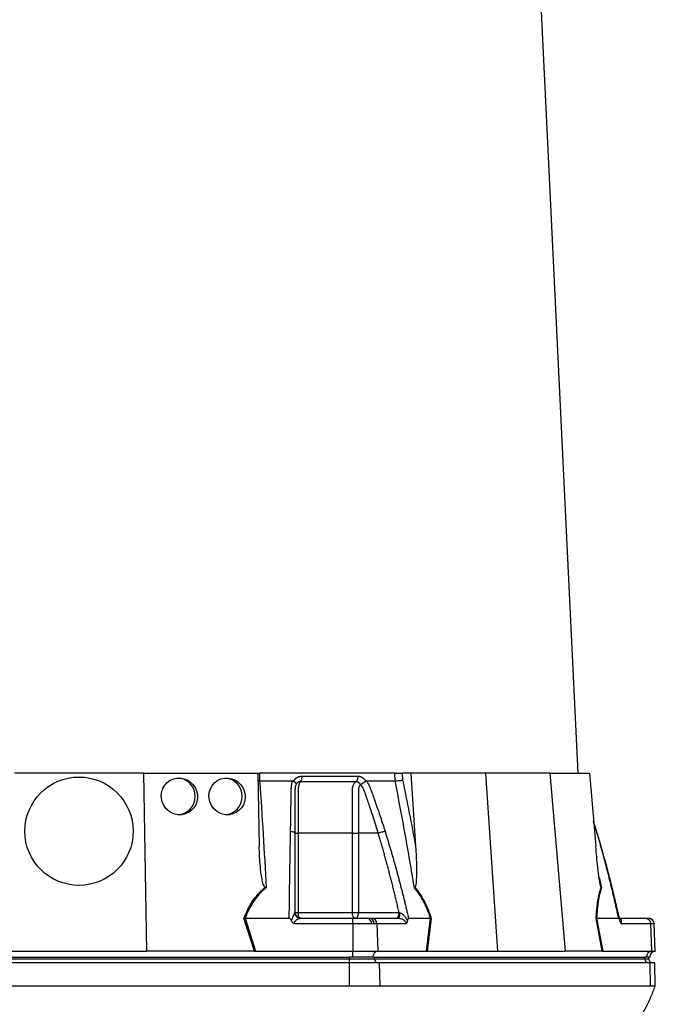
# Model space of a CAD drawing. Header units: millimetres. Extents: x 2154 to 3654, y 1062 to 4821.
# Tile 10 of 13: x 2842 to 3499, y 1924 to 2941. Entities that reach past the tile are written whole.
import ezdxf

# ---------------------------------------------------------------- set-up
doc = ezdxf.new("R2010")
doc.units = ezdxf.units.MM
doc.header["$LTSCALE"] = 2

msp = doc.modelspace()

# ---------------------------------------------------------------- linework, layer by layer
at = {"color": 7, "linetype": 'Continuous', "lineweight": 25}
for p, q in [((3419.6, 2163), (3349.1, 3629.7)), ((2970.3, 2163), (2836.9, 2163)), ((2970.3, 2163), (2973.5, 1979)), ((2970.3, 2163), (3088.5, 2163)), ((3088.5, 2163), (3089.8, 2087.4)), ((3088.8, 2163), (3090.2, 2163)), ((3090.2, 2163), (3090.3, 2155)), ((3230.1, 2163), (3090.2, 2163)), ((3230.3, 2155), (3230.1, 2163)), ((3237.7, 2163), (3237.9, 2155.9)), ((3246.4, 2163), (3237.7, 2163)), ((3246.4, 2163), (3251.5, 2087.4)), ((3323.6, 2163), (3246.4, 2163)), ((3323.6, 2163), (3336, 1979)), ((3390.3, 2163), (3323.6, 2163)), ((3390.3, 2163), (3405.9, 1979)), ((3390.3, 2163), (3431.3, 2163)), ((3431.3, 2163), (3437.7, 2087.4)), ((3090.3, 2155), (3088.6, 2155.1)), ((3125.3, 2154.7), (3125.5, 2155)), ((3199.7, 2155), (3199.8, 2154.7)), ((3438.8, 2102.7), (3435.5, 2113)), ((3130.1, 2101), (3130.1, 2019)), ((3186.1, 2019), (3186.1, 2101)), ((3212.8, 2101), (3192.4, 2101)), ((3192.4, 2101), (3192.4, 2019)), ((3126.8, 2019), (3130.1, 2019)), ((3130.1, 2019), (3186.1, 2019)), ((3186.1, 2019), (3192.4, 2019)), ((3192.4, 2019), (3234.4, 2019)), ((3084.8, 1979), (3074.1, 2013)), ((3075.2, 2013), (3120.8, 2013)), ((3075.2, 2013), (3085.9, 1979)), ((3186.5, 2007.2), (3126.4, 2007.2)), ((3132.7, 2013), (3186.5, 2013)), ((3186.5, 2013), (3201.9, 2013)), ((3205.9, 2007.2), (3186.5, 2007.2)), ((3186.5, 2007.2), (3186.5, 1979)), ((3201.9, 2013), (3203.9, 2013)), ((3203.9, 2013), (3206.3, 2013)), ((3208.5, 2007.2), (3205.9, 2007.2)), ((3206.3, 2013), (3233.2, 2013)), ((3211.5, 2007.2), (3208.5, 2007.2)), ((3211.5, 2007.2), (3212.3, 1979)), ((3241.5, 2007.2), (3211.5, 2007.2)), ((3244.2, 2013), (3266.9, 2013)), ((3262.6, 1979), (3267, 2013)), ((3267.6, 2013), (3263.3, 1979)), ((3444.4, 1979), (3438, 2013)), ((3438.5, 2013), (3444.9, 1979)), ((3438.6, 2013), (3461.3, 2013)), ((3462.2, 2013), (3489.2, 2013)), ((3494.4, 2007.2), (3464.3, 2007.2)), ((3489.2, 2013), (3492.2, 2013)), ((3494.4, 2007.2), (3495.2, 1979)), ((3499.2, 1979), (3498.2, 2007.2)), ((2833.7, 1979), (2973.5, 1979)), ((3084.1, 1979), (2973.5, 1979)), ((3085.9, 1979), (3186.5, 1979)), ((3186.5, 1973), (3186.5, 1979)), ((3186.5, 1979), (3212.3, 1979)), ((3212.3, 1979), (3262.6, 1979)), ((3263.7, 1979), (3336, 1979)), ((3336, 1979), (3405.9, 1979)), ((3444.2, 1979), (3405.9, 1979)), ((3444.9, 1979), (3495.2, 1979)), ((3495.2, 1979), (3499.2, 1979)), ((2624.2, 1973), (3183.1, 1973)), ((2624.2, 1971), (3183.1, 1971)), ((3183.1, 1967), (2624.2, 1967)), ((3186.5, 1973), (3183.1, 1973)), ((3183.1, 1971), (3183.1, 1973)), ((3183.1, 1971), (3209, 1971)), ((3183.1, 1967), (3183.1, 1971)), ((3183.1, 1943), (3183.1, 1967)), ((3214.3, 1967), (3183.1, 1967)), ((3207.3, 1973), (3186.5, 1973)), ((3209, 1973), (3207.3, 1973)), ((3209, 1971), (3209, 1973)), ((3209, 1973), (3488.5, 1973)), ((3209, 1971), (3488.5, 1971)), ((3214.7, 1943), (3214.3, 1967)), ((3493.8, 1967), (3214.3, 1967)), ((3490.2, 1973), (3488.5, 1973)), ((3488.5, 1971), (3488.5, 1973)), ((3493.4, 1973), (3490.2, 1973)), ((3492.5, 1971), (3492.5, 1973)), ((3494.1, 1943), (3493.8, 1967)), ((3498.6, 1967), (3493.8, 1967)), ((3499, 1943), (3498.6, 1967)), ((3183.1, 1943), (2624.2, 1943)), ((3494.1, 1943), (3214.7, 1943))]:
    msp.add_line(p, q, dxfattribs=at)
at = {"color": 8, "linetype": 'Continuous', "lineweight": 25}
for p, q in [((3438.5, 2102.9), (3435.6, 2112.3)), ((3438.5, 2102.9), (3438.7, 2102.7)), ((3438.7, 2102.7), (3438.5, 2102.9)), ((3441.1, 2055.5), (3443.6, 2044.5)), ((3498.2, 2007.2), (3494.4, 2007.2)), ((3488.5, 1971), (3492.5, 1971))]:
    msp.add_line(p, q, dxfattribs=at)
at = {"color": 7, "linetype": 'Continuous', "lineweight": 25, "flags": 128}
for points in [[(3132.8, 2013), (3132.3, 2013.1), (3131.8, 2013.4), (3131.3, 2014), (3130.9, 2014.7), (3130.6, 2015.7), (3130.3, 2016.7), (3130.2, 2017.8), (3130.1, 2019)], [(3189.4, 2013), (3188.8, 2013.1), (3188.1, 2013.4), (3187.6, 2014), (3187, 2014.7), (3186.6, 2015.7), (3186.3, 2016.7), (3186.1, 2017.8), (3186.1, 2019)], [(3189.4, 2013), (3190, 2013.1), (3190.5, 2013.4), (3191.1, 2014), (3191.5, 2014.7), (3191.9, 2015.7), (3192.2, 2016.7), (3192.3, 2017.8), (3192.4, 2019)], [(3233.2, 2013), (3233.6, 2013.1), (3234, 2013.4), (3234.4, 2013.9), (3234.7, 2014.7), (3235, 2015.5), (3235.2, 2016.5), (3235.3, 2017.6), (3235.4, 2018.7)]]:
    msp.add_lwpolyline(points, dxfattribs=at)
at = {"color": 7, "linetype": 'Continuous', "lineweight": 25}
msp.add_circle((2903.6, 2103), 56, dxfattribs=at)
for centre, radius, start, end in [((3004.9, 2139.3), 18.7, 359.1768, 86.4611), ((3053.4, 2139.2), 18.8, 359.1905, 85.1567), ((3004.8, 2138.7), 18.8, 274.8158, 0.8098), ((3053.3, 2138.7), 18.8, 276.1194, 0.796), ((3132.7, 2018.9), 5.96, 181.9709, 269.6724), ((3200.7, 2007.9), 5.24, 352.5656, 77.2072), ((3203.1, 2007.7), 5.38, 354.9863, 81.6138), ((3205.9, 2007.4), 5.61, 357.9914, 85.7799), ((3492.2, 2007), 6, 2, 90), ((3213, 1973.3), 5.68, 96.5771, 183.6107), ((3495.9, 1973.3), 5.68, 96.5771, 183.6107), ((3499.4, 1973), 6, 92, 180), ((3212.8, 1970.7), 3.76, 176.1887, 265.5981), ((3492.2, 1970.7), 3.76, 176.1887, 265.5981), ((3496.5, 1971), 4, 180, 270)]:
    msp.add_arc(centre, radius, start, end, dxfattribs=at)
for centre in [(3007.3, 2139), (3056.6, 2139)]:
    msp.add_ellipse(centre, major_axis=(-9.5, 16.6), ratio=0.974945, dxfattribs=at)
for centre, major_axis, ratio, start_param, end_param in [((3087.2, 1973), (34, -0.6), 0.175535, 1.645803, 1.664009), ((3262.2, 1973), (22.2, 0.4), 0.269565, 1.496149, 1.514355), ((3445.7, 1973), (11.8, -1), 0.499165, 1.726141, 1.744347)]:
    msp.add_ellipse(centre, major_axis=major_axis, ratio=ratio, start_param=start_param, end_param=end_param, dxfattribs=at)
for points, knots in [([(3125.5, 2155), (3125.6, 2155.1), (3125.7, 2155.4), (3126, 2155.8), (3126.3, 2156.1), (3126.5, 2156.5), (3126.8, 2156.8), (3127.2, 2157.2), (3127.5, 2157.5), (3127.8, 2157.7), (3128.2, 2158), (3128.5, 2158.3), (3128.9, 2158.5), (3129.3, 2158.7), (3129.8, 2159), (3130.5, 2159.3), (3131.3, 2159.6), (3132.1, 2159.8), (3133, 2159.9), (3133.6, 2159.9), (3133.9, 2159.9)], [0, 0, 0, 0, 0.044249, 0.088103, 0.131644, 0.174955, 0.21812, 0.261226, 0.304357, 0.347601, 0.391041, 0.434763, 0.478847, 0.523375, 0.568424, 0.654803, 0.740537, 0.826241, 0.912528, 1, 1, 1, 1]), ([(3133.9, 2159.9), (3133.9, 2159.4), (3133.8, 2158.8), (3133.7, 2157.6), (3133.6, 2157), (3133.3, 2156), (3133.1, 2155.5), (3132.7, 2154.7), (3132.5, 2154.4), (3132.2, 2154.2)], [0, 0, 0, 0, 0.25, 0.25, 0.5, 0.5, 0.75, 0.75, 1, 1, 1, 1]), ([(3191.8, 2159.9), (3191.8, 2159.4), (3191.8, 2158.8), (3191.6, 2157.6), (3191.5, 2157), (3191.1, 2156), (3190.9, 2155.5), (3190.4, 2154.7), (3190.1, 2154.4), (3189.8, 2154.2)], [0, 0, 0, 0, 0.25, 0.25, 0.5, 0.5, 0.75, 0.75, 1, 1, 1, 1]), ([(3191.8, 2159.9), (3192, 2159.9), (3192.2, 2159.9), (3192.6, 2159.9), (3193, 2159.8), (3193.4, 2159.8), (3193.8, 2159.7), (3194.2, 2159.6), (3194.6, 2159.5), (3194.9, 2159.3), (3195.3, 2159.1), (3195.8, 2158.9), (3196.4, 2158.6), (3197, 2158.1), (3197.6, 2157.6), (3198.2, 2157), (3198.7, 2156.4), (3199.2, 2155.7), (3199.5, 2155.2), (3199.7, 2155)], [0, 0, 0, 0, 0.043919, 0.087472, 0.13073, 0.173768, 0.216664, 0.259492, 0.30233, 0.345255, 0.388344, 0.431671, 0.51489, 0.596546, 0.677156, 0.757259, 0.837405, 0.91814, 1, 1, 1, 1]), ([(3230.1, 2163), (3230.6, 2163), (3231.2, 2163), (3232.5, 2163), (3233.2, 2163), (3234.3, 2163), (3234.6, 2163), (3235.3, 2163), (3235.6, 2163), (3236.6, 2163), (3237.2, 2163), (3237.7, 2163)], [0, 0, 0, 0, 0.25, 0.25, 0.5, 0.5, 0.625, 0.625, 0.75, 0.75, 1, 1, 1, 1]), ([(3090.3, 2155), (3091.6, 2136.7), (3092.7, 2118.3), (3095, 2081.5), (3096, 2063), (3097.1, 2044.5)], [0, 0, 0, 0, 0.5, 0.5, 1, 1, 1, 1]), ([(3122.2, 2102.9), (3122.3, 2104.3), (3122.3, 2107), (3122.4, 2111.1), (3122.5, 2115.2), (3122.5, 2119.2), (3122.6, 2124.5), (3122.7, 2130.9), (3122.9, 2137.2), (3123, 2142.2), (3123, 2145.2), (3123, 2147.3), (3123.1, 2148.5), (3123.2, 2149.5), (3123.3, 2150.6), (3123.5, 2151.6), (3123.7, 2152.8), (3124, 2153.9), (3124.3, 2154.6), (3124.4, 2155)], [0, 0, 0, 0, 0.0777766, 0.1551997, 0.2322716, 0.3089948, 0.3853718, 0.5305262, 0.6744738, 0.7474235, 0.8196146, 0.8463831, 0.8697605, 0.889755, 0.9063828, 0.929523, 0.9527995, 0.9762724, 1, 1, 1, 1]), ([(3124.4, 2155), (3124.5, 2155), (3124.6, 2155), (3124.8, 2154.9), (3125, 2154.9), (3125.2, 2154.8), (3125.3, 2154.7), (3125.3, 2154.7)], [0, 0, 0, 0, 0.212576, 0.416535, 0.614103, 0.807726, 1, 1, 1, 1]), ([(3125.3, 2154.7), (3125.4, 2154.7), (3125.6, 2154.5), (3125.8, 2154.4), (3126.1, 2154.2), (3126.3, 2154), (3126.5, 2153.9), (3126.7, 2153.7), (3126.8, 2153.5), (3127, 2153.4), (3127.2, 2153.1), (3127.4, 2152.9), (3127.7, 2152.5), (3127.8, 2152.2), (3127.9, 2152), (3127.9, 2151.8), (3127.9, 2151.6), (3127.9, 2151.5), (3127.9, 2151.3), (3127.8, 2151.2), (3127.8, 2151.2)], [0, 0, 0, 0, 0.048652, 0.096489, 0.14339, 0.189242, 0.233941, 0.277392, 0.319512, 0.360225, 0.399465, 0.506174, 0.603082, 0.689684, 0.765815, 0.831582, 0.887296, 0.933441, 0.970686, 1, 1, 1, 1]), ([(3127.7, 2150.9), (3127.7, 2150.8), (3127.6, 2150.5), (3127.4, 2150.1), (3127.3, 2149.6), (3127.2, 2149.2), (3127.1, 2148.8), (3127.1, 2148.3), (3127, 2147.9), (3126.9, 2147.5), (3126.9, 2147), (3126.9, 2146.6), (3126.8, 2146.2), (3126.8, 2145.8), (3126.8, 2145.3), (3126.8, 2144.7), (3126.8, 2144), (3126.8, 2143.4), (3126.8, 2142.7), (3126.8, 2142.1), (3126.8, 2141.7), (3126.8, 2141.2), (3126.8, 2140.6), (3126.8, 2139.8), (3126.8, 2138.1), (3126.8, 2135.6), (3126.8, 2132.4), (3126.8, 2129.4), (3126.8, 2125.4), (3126.8, 2120.6), (3126.8, 2115.1), (3126.8, 2110.1), (3126.8, 2105.4), (3126.8, 2102.4), (3126.8, 2101)], [0, 0, 0, 0, 0.010662, 0.021198, 0.031594, 0.041839, 0.051919, 0.061821, 0.071533, 0.08104, 0.09033, 0.099392, 0.108213, 0.116783, 0.125091, 0.138719, 0.152205, 0.165558, 0.178786, 0.1919, 0.198167, 0.207477, 0.219813, 0.235151, 0.25346, 0.319418, 0.382864, 0.443812, 0.502275, 0.618272, 0.726011, 0.825493, 0.916782, 1, 1, 1, 1]), ([(3132.2, 2154.2), (3132.1, 2154.2), (3132, 2154.2), (3131.7, 2154.2), (3131.4, 2154.1), (3131.1, 2154.1), (3130.8, 2154), (3130.5, 2153.9), (3130.3, 2153.8), (3129.8, 2153.6), (3129.4, 2153.3), (3128.8, 2152.8), (3128.4, 2152.3), (3128.2, 2151.9), (3128, 2151.5), (3127.9, 2151.3), (3127.8, 2151.2)], [0, 0, 0, 0, 0.053313, 0.106595, 0.159871, 0.213165, 0.266504, 0.319912, 0.373414, 0.427035, 0.564482, 0.685233, 0.789261, 0.876464, 0.946724, 1, 1, 1, 1]), ([(3132.2, 2154.2), (3132.1, 2154), (3131.9, 2153.7), (3131.6, 2153.1), (3131.4, 2152.7), (3131.1, 2151.9), (3131, 2151.5), (3130.7, 2150.6), (3130.6, 2150.1), (3130.4, 2149), (3130.3, 2148.5), (3130.2, 2147.4), (3130.2, 2146.8), (3130.2, 2146), (3130.1, 2145.7), (3130.1, 2145.1), (3130.1, 2144.8), (3130.1, 2143.9), (3130.1, 2138.7), (3130.1, 2133.5), (3130.1, 2119.6), (3130.1, 2110.3), (3130.1, 2101)], [0, 0, 0, 0, 0.03125, 0.03125, 0.0625, 0.0625, 0.09375, 0.09375, 0.125, 0.125, 0.15625, 0.15625, 0.1875, 0.1875, 0.203125, 0.203125, 0.21875, 0.21875, 0.25, 0.5, 0.5, 1, 1, 1, 1]), ([(3189.8, 2154.2), (3187.7, 2154.2), (3183, 2154.2), (3176.3, 2154.2), (3169.1, 2154.2), (3164.2, 2154.2), (3159, 2154.2), (3154, 2154.2), (3146.5, 2154.2), (3139.5, 2154.2), (3134.6, 2154.2), (3132.2, 2154.2)], [0.7589111, 0.7589111, 0.7589111, 0.7589111, 0.7820302, 0.8131687, 0.8443073, 0.8754458, 0.8754458, 0.9065844, 0.9377229, 0.9688615, 0.9919807, 0.9919807, 0.9919807, 0.9919807]), ([(3186.1, 2101), (3186.1, 2110.3), (3186.1, 2119.6), (3186.1, 2133.5), (3186.1, 2138.7), (3186.1, 2143.9), (3186.1, 2144.8), (3186.1, 2145.1), (3186.1, 2145.7), (3186.1, 2146), (3186.1, 2146.8), (3186.2, 2147.4), (3186.4, 2148.5), (3186.5, 2149), (3186.8, 2150.1), (3187, 2150.6), (3187.5, 2151.5), (3187.7, 2151.9), (3188.2, 2152.7), (3188.5, 2153.1), (3189.1, 2153.7), (3189.5, 2154), (3189.8, 2154.2)], [0, 0, 0, 0, 0.5, 0.5, 0.75, 0.78125, 0.78125, 0.796875, 0.796875, 0.8125, 0.8125, 0.84375, 0.84375, 0.875, 0.875, 0.90625, 0.90625, 0.9375, 0.9375, 0.96875, 0.96875, 1, 1, 1, 1]), ([(3194.3, 2151.2), (3194.2, 2151.2), (3194.2, 2151.4), (3194, 2151.7), (3193.8, 2152), (3193.6, 2152.3), (3193.3, 2152.6), (3193, 2153), (3192.5, 2153.4), (3192.1, 2153.7), (3191.5, 2153.9), (3191, 2154.1), (3190.4, 2154.2), (3190, 2154.2), (3189.8, 2154.2)], [0, 0, 0, 0, 0.038504, 0.086514, 0.144034, 0.211029, 0.287449, 0.37325, 0.468405, 0.572922, 0.680036, 0.786786, 0.893373, 1, 1, 1, 1]), ([(3194.3, 2150.8), (3194, 2150.6), (3193.7, 2150.2), (3193.2, 2149.4), (3193, 2149), (3192.7, 2148.1), (3192.6, 2147.6), (3192.5, 2146.5), (3192.4, 2146), (3192.4, 2145.2), (3192.4, 2145), (3192.4, 2144.4), (3192.4, 2143.6), (3192.4, 2141.8), (3192.4, 2135.9), (3192.4, 2122.2), (3192.4, 2109.5), (3192.4, 2101)], [0, 0, 0, 0, 0.03125, 0.03125, 0.0625, 0.0625, 0.09375, 0.09375, 0.125, 0.125, 0.140625, 0.140625, 0.15625, 0.1875, 0.25, 0.5, 1, 1, 1, 1]), ([(3194.3, 2151.2), (3194.3, 2151.2), (3194.4, 2151.3), (3194.5, 2151.3), (3194.6, 2151.4), (3194.7, 2151.5), (3194.8, 2151.6), (3195, 2151.7), (3195.2, 2151.8), (3195.5, 2152), (3195.8, 2152.1), (3196, 2152.3), (3196.4, 2152.5), (3196.7, 2152.7), (3197.1, 2152.9), (3197.5, 2153.1), (3197.9, 2153.4), (3198.4, 2153.7), (3198.9, 2154), (3199.4, 2154.4), (3199.7, 2154.6), (3199.8, 2154.7)], [0, 0, 0, 0, 0.017248, 0.037456, 0.060913, 0.087838, 0.118407, 0.152763, 0.191026, 0.233291, 0.279627, 0.330072, 0.384627, 0.443251, 0.505852, 0.572276, 0.648655, 0.730209, 0.816408, 0.906598, 1, 1, 1, 1]), ([(3212.8, 2101), (3212.1, 2103.4), (3210.5, 2108.7), (3207.8, 2117.2), (3205.5, 2124.1), (3203.8, 2129.3), (3202.8, 2132.4), (3201.7, 2135.6), (3200.8, 2138.2), (3200.2, 2140), (3199.8, 2141.1), (3199.4, 2142.1), (3199, 2143.2), (3198.6, 2144.3), (3198.3, 2145.1), (3198, 2145.8), (3197.8, 2146.2), (3197.6, 2146.7), (3197.3, 2147.2), (3197, 2147.7), (3196.7, 2148.2), (3196.3, 2148.8), (3195.9, 2149.3), (3195.5, 2149.8), (3195, 2150.4), (3194.7, 2150.8), (3194.5, 2150.9)], [0, 0, 0, 0, 0.143085, 0.308796, 0.497427, 0.555835, 0.616742, 0.680167, 0.746121, 0.767405, 0.788723, 0.810074, 0.831456, 0.852865, 0.874301, 0.883002, 0.892336, 0.902282, 0.912815, 0.923904, 0.935514, 0.947608, 0.960145, 0.973084, 0.986383, 1, 1, 1, 1]), ([(3199.8, 2154.7), (3199.9, 2154.7), (3199.9, 2154.8), (3200.1, 2154.9), (3200.2, 2154.9), (3200.4, 2155), (3200.5, 2155), (3200.6, 2155), (3200.7, 2155)], [0, 0, 0, 0, 0.160202, 0.321039, 0.484027, 0.650625, 0.822199, 1, 1, 1, 1]), ([(3200.7, 2155), (3200.8, 2154.8), (3201.1, 2154.4), (3201.5, 2153.7), (3201.9, 2153.1), (3202.3, 2152.5), (3202.6, 2151.8), (3203, 2151.2), (3203.3, 2150.5), (3203.6, 2149.9), (3204, 2149), (3204.4, 2147.9), (3205.1, 2146.2), (3205.9, 2144), (3206.8, 2141.6), (3208.2, 2137.6), (3210.2, 2131.9), (3212.7, 2124.7), (3215.2, 2117.5), (3217.6, 2110.2), (3219.1, 2105.4), (3219.9, 2102.9)], [0, 0, 0, 0, 0.0134228, 0.0267382, 0.0399565, 0.0530881, 0.0661437, 0.0791341, 0.0920702, 0.1049632, 0.1178244, 0.141662, 0.1728313, 0.2170572, 0.2634911, 0.3121266, 0.4491557, 0.58733, 0.7237611, 0.8613131, 1, 1, 1, 1]), ([(3230.3, 2155), (3230.8, 2155), (3231.4, 2155), (3232.8, 2155.2), (3233.4, 2155.2), (3234.5, 2155.3), (3234.8, 2155.4), (3235.5, 2155.5), (3235.8, 2155.5), (3236.5, 2155.6), (3236.8, 2155.7), (3237.4, 2155.8), (3237.6, 2155.8), (3237.9, 2155.9)], [0, 0, 0, 0, 0.25, 0.25, 0.5, 0.5, 0.625, 0.625, 0.75, 0.75, 0.875, 0.875, 1, 1, 1, 1]), ([(3250.2, 2044.5), (3247.2, 2063), (3244, 2081.5), (3237.4, 2118.3), (3233.9, 2136.7), (3230.3, 2155)], [0, 0, 0, 0, 0.5, 0.5, 1, 1, 1, 1]), ([(3120.8, 2013), (3120.8, 2014.7), (3120.9, 2018), (3121, 2023), (3121, 2027.9), (3121.1, 2032.9), (3121.2, 2037.8), (3121.2, 2042.6), (3121.3, 2047.4), (3121.4, 2052.2), (3121.5, 2057), (3121.5, 2061.7), (3121.6, 2066.4), (3121.7, 2071.1), (3121.8, 2075.7), (3121.9, 2080.4), (3121.9, 2084.9), (3122, 2089.5), (3122.1, 2094), (3122.2, 2098.5), (3122.2, 2101.4), (3122.2, 2102.9)], [0, 0, 0, 0, 0.055211, 0.1101282, 0.1647529, 0.2190862, 0.2731293, 0.3268835, 0.38035, 0.4335301, 0.4864251, 0.5390363, 0.5913651, 0.6434129, 0.6951811, 0.7466711, 0.7978843, 0.8488223, 0.8994865, 0.9498786, 1, 1, 1, 1]), ([(3122.2, 2102.9), (3122.8, 2102.9), (3123.4, 2102.8), (3124.6, 2102.5), (3125.1, 2102.4), (3126, 2102), (3126.3, 2101.8), (3126.7, 2101.4), (3126.8, 2101.2), (3126.8, 2101)], [0, 0, 0, 0, 0.25, 0.25, 0.5, 0.5, 0.75, 0.75, 1, 1, 1, 1]), ([(3126.8, 2101), (3126.8, 2099.6), (3126.8, 2096.7), (3126.8, 2092.4), (3126.8, 2088.1), (3126.8, 2083.7), (3126.8, 2079.3), (3126.8, 2074.9), (3126.8, 2070.4), (3126.8, 2065.9), (3126.8, 2061.4), (3126.8, 2056.8), (3126.8, 2052.2), (3126.8, 2047.5), (3126.8, 2042.9), (3126.8, 2038.2), (3126.8, 2033.4), (3126.8, 2028.6), (3126.8, 2023.8), (3126.8, 2020.6), (3126.8, 2019)], [0, 0, 0, 0, 0.052635, 0.105608, 0.158921, 0.212573, 0.266566, 0.320902, 0.37558, 0.430604, 0.485973, 0.541688, 0.597751, 0.654162, 0.710923, 0.768034, 0.825496, 0.883311, 0.941478, 1, 1, 1, 1]), ([(3126.8, 2101), (3126.8, 2101), (3127.1, 2101), (3128.3, 2101), (3129.1, 2101), (3130.1, 2101)], [0, 0, 0, 0, 0.5, 0.5, 1, 1, 1, 1]), ([(3186.1, 2101), (3187, 2101), (3188.1, 2101), (3190.3, 2101), (3191.4, 2101), (3192.4, 2101)], [0, 0, 0, 0, 0.5, 0.5, 1, 1, 1, 1]), ([(3212.8, 2101), (3213.3, 2101.2), (3213.9, 2101.4), (3215.2, 2101.8), (3215.8, 2102), (3217.2, 2102.4), (3217.8, 2102.5), (3219, 2102.8), (3219.5, 2102.9), (3219.9, 2102.9)], [0, 0, 0, 0, 0.25, 0.25, 0.5, 0.5, 0.75, 0.75, 1, 1, 1, 1]), ([(3234.4, 2019), (3234, 2020.7), (3233.2, 2024.1), (3232, 2029.2), (3230.8, 2034.3), (3229.6, 2039.3), (3228.4, 2044.2), (3227.2, 2049.2), (3225.9, 2054.1), (3224.6, 2058.9), (3223.4, 2063.8), (3222.1, 2068.6), (3220.8, 2073.3), (3219.5, 2078), (3218.2, 2082.7), (3216.9, 2087.3), (3215.5, 2091.9), (3214.2, 2096.5), (3213.3, 2099.5), (3212.8, 2101)], [0, 0, 0, 0, 0.061953, 0.123509, 0.18467, 0.245435, 0.305808, 0.365787, 0.425376, 0.484574, 0.543383, 0.601804, 0.659839, 0.717488, 0.774754, 0.831636, 0.888137, 0.944258, 1, 1, 1, 1]), ([(3219.9, 2102.9), (3220.3, 2101.6), (3221.1, 2098.9), (3222.4, 2094.8), (3223.6, 2090.8), (3224.9, 2086.7), (3226.1, 2082.5), (3227.3, 2078.4), (3228.5, 2074.2), (3229.7, 2070), (3230.8, 2065.8), (3232, 2061.5), (3233.1, 2057.2), (3234.3, 2052.9), (3235.4, 2048.6), (3236.6, 2044.2), (3237.7, 2039.8), (3238.8, 2035.4), (3239.9, 2031), (3241, 2026.5), (3242, 2022), (3243.1, 2017.5), (3243.8, 2014.5), (3244.2, 2013)], [0, 0, 0, 0, 0.045336, 0.090894, 0.136674, 0.182678, 0.228907, 0.275362, 0.322044, 0.368954, 0.416093, 0.463462, 0.511063, 0.558896, 0.606962, 0.655262, 0.703798, 0.752569, 0.801578, 0.850824, 0.900309, 0.950034, 1, 1, 1, 1]), ([(3461.3, 2013), (3461, 2014.7), (3460.2, 2018), (3459.1, 2023), (3458, 2027.9), (3456.9, 2032.9), (3455.7, 2037.8), (3454.6, 2042.6), (3453.4, 2047.4), (3452.2, 2052.2), (3451.1, 2057), (3449.9, 2061.7), (3448.6, 2066.4), (3447.4, 2071.1), (3446.2, 2075.7), (3444.9, 2080.4), (3443.7, 2084.9), (3442.4, 2089.5), (3441.1, 2094), (3439.8, 2098.5), (3438.9, 2101.4), (3438.5, 2102.9)], [0, 0, 0, 0, 0.055211, 0.110128, 0.164753, 0.219086, 0.273129, 0.326884, 0.38035, 0.43353, 0.486425, 0.539036, 0.591365, 0.643413, 0.695181, 0.746671, 0.797884, 0.848822, 0.899487, 0.949879, 1, 1, 1, 1]), ([(3462.5, 2011.1), (3461.9, 2014), (3460.6, 2019.9), (3458.6, 2028.3), (3456.8, 2036), (3455.2, 2042.3), (3454, 2047.5), (3452.6, 2052.8), (3451, 2059.1), (3448.8, 2067.5), (3446, 2077.6), (3442.7, 2089.6), (3440.1, 2098.1), (3438.8, 2102.7)], [0, 0, 0, 0, 0.094551, 0.1912344, 0.2739873, 0.3428033, 0.3976807, 0.4436485, 0.5146002, 0.6057011, 0.7169545, 0.8483749, 1, 1, 1, 1]), ([(3096.1, 2045), (3095.8, 2045.1), (3095.7, 2045.2), (3095.4, 2045.6), (3095.2, 2045.8), (3094.9, 2046.4), (3094.7, 2046.8), (3094.2, 2048), (3093.9, 2048.9), (3093.4, 2050.6), (3093.2, 2051.5), (3092.8, 2053.3), (3092.7, 2054.2), (3092.2, 2056.9), (3091.9, 2058.6), (3091.4, 2062.2), (3091.2, 2064), (3090.7, 2069.4), (3090.4, 2073), (3090, 2080.2), (3089.9, 2083.8), (3089.8, 2087.4)], [0, 0, 0, 0, 0.015625, 0.015625, 0.03125, 0.03125, 0.0625, 0.0625, 0.125, 0.125, 0.1875, 0.1875, 0.25, 0.25, 0.375, 0.375, 0.5, 0.5, 0.75, 0.75, 1, 1, 1, 1]), ([(3251.5, 2087.4), (3251.7, 2083.8), (3251.9, 2080.2), (3252.2, 2073), (3252.3, 2069.4), (3252.4, 2064), (3252.4, 2062.2), (3252.4, 2058.6), (3252.3, 2056.8), (3252.2, 2054.2), (3252.2, 2053.3), (3252.1, 2051.5), (3252, 2050.6), (3251.8, 2048.9), (3251.7, 2048), (3251.5, 2046.8), (3251.4, 2046.3), (3251.2, 2045.8), (3251.1, 2045.6), (3251, 2045.2), (3250.9, 2045.1), (3250.7, 2045)], [0, 0, 0, 0, 0.25, 0.25, 0.5, 0.5, 0.625, 0.625, 0.75, 0.75, 0.8125, 0.8125, 0.875, 0.875, 0.9375, 0.9375, 0.96875, 0.96875, 0.984375, 0.984375, 1, 1, 1, 1]), ([(3443.2, 2045), (3443.1, 2045.1), (3443, 2045.2), (3442.9, 2045.6), (3442.8, 2045.8), (3442.7, 2046.4), (3442.6, 2046.8), (3442.3, 2048), (3442.1, 2048.9), (3441.8, 2050.6), (3441.7, 2051.5), (3441.4, 2053.3), (3441.3, 2054.2), (3440.9, 2056.9), (3440.7, 2058.6), (3440.2, 2062.2), (3440, 2064), (3439.4, 2069.4), (3439, 2073), (3438.3, 2080.2), (3438, 2083.8), (3437.7, 2087.4)], [0, 0, 0, 0, 0.015625, 0.015625, 0.03125, 0.03125, 0.0625, 0.0625, 0.125, 0.125, 0.1875, 0.1875, 0.25, 0.25, 0.375, 0.375, 0.5, 0.5, 0.75, 0.75, 1, 1, 1, 1]), ([(3074.1, 2013), (3075.2, 2016.1), (3076.6, 2019.1), (3078.8, 2023.5), (3079.5, 2025), (3081.2, 2027.8), (3082, 2029.2), (3084.8, 2033.3), (3086.7, 2035.8), (3090, 2039.5), (3091.2, 2040.6), (3093.5, 2042.9), (3094.8, 2044), (3096.1, 2045)], [0, 0, 0, 0, 0.25, 0.25, 0.375, 0.375, 0.5, 0.5, 0.75, 0.75, 0.875, 0.875, 1, 1, 1, 1]), ([(3250.7, 2045), (3251.7, 2044), (3252.5, 2042.9), (3254.3, 2040.6), (3255.1, 2039.5), (3257.5, 2035.8), (3259, 2033.3), (3261.1, 2029.2), (3261.8, 2027.8), (3263.1, 2025), (3263.7, 2023.5), (3265.5, 2019.1), (3266.6, 2016.1), (3267.6, 2013)], [0, 0, 0, 0, 0.125, 0.125, 0.25, 0.25, 0.5, 0.5, 0.625, 0.625, 0.75, 0.75, 1, 1, 1, 1]), ([(3438, 2013), (3438.2, 2016.1), (3438.4, 2019.1), (3438.9, 2023.5), (3439, 2025), (3439.4, 2027.8), (3439.5, 2029.2), (3440.2, 2033.3), (3440.7, 2035.8), (3441.5, 2039.5), (3441.8, 2040.6), (3442.5, 2042.9), (3442.8, 2044), (3443.2, 2045)], [0, 0, 0, 0, 0.25, 0.25, 0.375, 0.375, 0.5, 0.5, 0.75, 0.75, 0.875, 0.875, 1, 1, 1, 1]), ([(3097.1, 2044.5), (3094.5, 2042.5), (3092.1, 2040.3), (3087.8, 2035.6), (3085.8, 2033.1), (3083.1, 2029), (3082.3, 2027.7), (3080.7, 2024.8), (3079.9, 2023.4), (3077.7, 2019), (3076.4, 2016), (3075.2, 2013)], [0, 0, 0, 0, 0.25, 0.25, 0.5, 0.5, 0.625, 0.625, 0.75, 0.75, 1, 1, 1, 1]), ([(3266.9, 2013), (3265.9, 2016), (3264.8, 2019), (3263.1, 2023.4), (3262.5, 2024.8), (3261.2, 2027.7), (3260.5, 2029), (3258.4, 2033.1), (3256.9, 2035.6), (3253.7, 2040.3), (3252, 2042.5), (3250.2, 2044.5)], [0, 0, 0, 0, 0.25, 0.25, 0.375, 0.375, 0.5, 0.5, 0.75, 0.75, 1, 1, 1, 1]), ([(3443.6, 2044.5), (3442.9, 2042.5), (3442.2, 2040.3), (3441.1, 2035.6), (3440.6, 2033.1), (3440, 2029), (3439.8, 2027.7), (3439.5, 2024.8), (3439.3, 2023.4), (3438.9, 2019), (3438.7, 2016), (3438.6, 2013)], [0, 0, 0, 0, 0.25, 0.25, 0.5, 0.5, 0.625, 0.625, 0.75, 0.75, 1, 1, 1, 1]), ([(3123.4, 2010.2), (3123.6, 2011.1), (3123.8, 2012), (3124.4, 2013.7), (3124.7, 2014.5), (3125.4, 2016), (3125.7, 2016.7), (3126.2, 2017.7), (3126.3, 2018), (3126.6, 2018.4), (3126.7, 2018.6), (3126.7, 2018.7)], [0, 0, 0, 0, 0.25, 0.25, 0.5, 0.5, 0.75, 0.75, 0.875, 0.875, 1, 1, 1, 1]), ([(3132.8, 2013), (3132, 2013), (3131.2, 2013.1), (3129.8, 2013.7), (3129.1, 2014.2), (3128, 2015.3), (3127.6, 2016), (3127, 2017.4), (3126.8, 2018.2), (3126.8, 2019)], [0, 0, 0, 0, 0.25, 0.25, 0.5, 0.5, 0.75, 0.75, 1, 1, 1, 1]), ([(3231.4, 2013), (3231.8, 2013), (3232.2, 2013.1), (3232.9, 2013.7), (3233.3, 2014.2), (3233.8, 2015.3), (3234, 2016), (3234.3, 2017.4), (3234.4, 2018.2), (3234.4, 2019)], [0, 0, 0, 0, 0.25, 0.25, 0.5, 0.5, 0.75, 0.75, 1, 1, 1, 1]), ([(3235.4, 2018.7), (3235.8, 2018.6), (3236.3, 2018.4), (3237.1, 2018), (3237.5, 2017.7), (3238.7, 2016.7), (3239.3, 2016), (3240.6, 2014.5), (3241.2, 2013.7), (3242.2, 2012), (3242.6, 2011.1), (3242.9, 2010.2)], [0, 0, 0, 0, 0.125, 0.125, 0.25, 0.25, 0.5, 0.5, 0.75, 0.75, 1, 1, 1, 1]), ([(3123.4, 2010.2), (3123.2, 2010.8), (3122.9, 2011.4), (3122.3, 2012.2), (3122, 2012.4), (3121.6, 2012.7), (3121.5, 2012.8), (3121.2, 2012.9), (3121, 2013), (3120.8, 2013)], [0, 0, 0, 0, 0.5, 0.5, 0.75, 0.75, 0.875, 0.875, 1, 1, 1, 1]), ([(3126.4, 2007.2), (3126.2, 2007.3), (3126.1, 2007.4), (3125.8, 2007.5), (3125.6, 2007.6), (3125.2, 2007.9), (3124.9, 2008.1), (3124.4, 2008.6), (3124.2, 2008.9), (3123.8, 2009.5), (3123.6, 2009.8), (3123.4, 2010.2)], [0, 0, 0, 0, 0.125, 0.125, 0.25, 0.25, 0.5, 0.5, 0.75, 0.75, 1, 1, 1, 1]), ([(3132.7, 2013), (3132.7, 2013), (3132.6, 2013), (3132.6, 2013), (3132.6, 2013), (3132.6, 2013), (3132.5, 2013), (3132.5, 2013), (3132.4, 2013), (3132.3, 2012.9), (3132.1, 2012.9), (3131.7, 2012.7), (3131.3, 2012.6), (3130.3, 2012.2), (3129.5, 2011.8), (3128.4, 2011.2), (3128, 2010.9), (3127.2, 2010.4), (3126.8, 2010.1), (3126.3, 2009.6), (3126.2, 2009.4), (3125.9, 2009), (3125.9, 2008.8), (3125.8, 2008.3), (3125.9, 2008.1), (3126.1, 2007.6), (3126.2, 2007.4), (3126.4, 2007.2)], [0, 0, 0, 0, 0.003906, 0.003906, 0.007813, 0.015625, 0.03125, 0.03125, 0.0625, 0.0625, 0.125, 0.125, 0.25, 0.25, 0.5, 0.5, 0.625, 0.625, 0.75, 0.75, 0.8125, 0.8125, 0.875, 0.875, 0.9375, 0.9375, 1, 1, 1, 1]), ([(3186.5, 2007.2), (3186.5, 2007.9), (3186.5, 2008.6), (3186.5, 2010.1), (3186.5, 2010.7), (3186.5, 2011.9), (3186.5, 2012.3), (3186.5, 2012.9), (3186.5, 2013), (3186.5, 2013)], [0, 0, 0, 0, 0.25, 0.25, 0.5, 0.5, 0.75, 0.75, 1, 1, 1, 1]), ([(3241.5, 2007.2), (3241.6, 2007.4), (3241.7, 2007.6), (3241.7, 2008.1), (3241.7, 2008.3), (3241.6, 2008.8), (3241.5, 2009), (3241.2, 2009.4), (3241, 2009.6), (3240.6, 2010.1), (3240.2, 2010.4), (3239.5, 2010.9), (3239.1, 2011.2), (3237.9, 2011.8), (3237.1, 2012.2), (3235.7, 2012.6), (3235.2, 2012.7), (3234.5, 2012.9), (3234.2, 2012.9), (3233.7, 2013), (3233.5, 2013), (3233.2, 2013)], [0, 0, 0, 0, 0.0625, 0.0625, 0.125, 0.125, 0.1875, 0.1875, 0.25, 0.25, 0.375, 0.375, 0.5, 0.5, 0.75, 0.75, 0.875, 0.875, 0.9375, 0.9375, 1, 1, 1, 1]), ([(3242.9, 2010.2), (3242.9, 2009.8), (3242.8, 2009.5), (3242.6, 2008.9), (3242.5, 2008.7), (3242.3, 2008.2), (3242.1, 2007.9), (3241.8, 2007.5), (3241.7, 2007.4), (3241.5, 2007.2)], [0, 0, 0, 0, 0.25, 0.25, 0.5, 0.5, 0.75, 0.75, 1, 1, 1, 1]), ([(3244.2, 2013), (3244, 2013), (3243.8, 2012.8), (3243.6, 2012.4), (3243.5, 2012.2), (3243.3, 2011.6), (3243.2, 2011.4), (3243, 2010.8), (3243, 2010.5), (3242.9, 2010.2)], [0, 0, 0, 0, 0.25, 0.25, 0.5, 0.5, 0.75, 0.75, 1, 1, 1, 1]), ([(3462.7, 2010.2), (3462.6, 2010.8), (3462.4, 2011.4), (3462.1, 2012.2), (3462, 2012.4), (3461.8, 2012.7), (3461.7, 2012.8), (3461.5, 2012.9), (3461.4, 2013), (3461.4, 2013)], [0, 0, 0, 0, 0.5, 0.5, 0.75, 0.75, 0.875, 0.875, 1, 1, 1, 1]), ([(3462.2, 2013), (3462.3, 2013), (3462.4, 2013), (3462.6, 2013), (3462.6, 2013), (3462.8, 2012.9), (3462.9, 2012.9), (3463.3, 2012.7), (3463.4, 2012.6), (3463.7, 2012.2), (3463.8, 2011.8), (3463.8, 2011.2), (3463.8, 2010.9), (3463.8, 2010.4), (3463.8, 2010.1), (3463.8, 2009.6), (3463.8, 2009.4), (3463.8, 2009), (3463.8, 2008.8), (3463.9, 2008.3), (3464, 2008.1), (3464.1, 2007.6), (3464.2, 2007.4), (3464.3, 2007.2)], [0, 0, 0, 0, 0.03125, 0.03125, 0.0625, 0.0625, 0.125, 0.125, 0.25, 0.25, 0.5, 0.5, 0.625, 0.625, 0.75, 0.75, 0.8125, 0.8125, 0.875, 0.875, 0.9375, 0.9375, 1, 1, 1, 1]), ([(3462.7, 2010.2), (3462.7, 2010.3), (3462.6, 2010.8), (3462.5, 2011.2), (3462.4, 2011.5)], [0, 0, 0, 0, 0.344982, 1, 1, 1, 1]), ([(3462.7, 2010.2), (3462.8, 2009.8), (3462.9, 2009.5), (3463.1, 2008.9), (3463.3, 2008.7), (3463.5, 2008.2), (3463.7, 2007.9), (3464, 2007.5), (3464.1, 2007.4), (3464.3, 2007.2)], [0, 0, 0, 0, 0.25, 0.25, 0.5, 0.5, 0.75, 0.75, 1, 1, 1, 1]), ([(3489.2, 2013), (3489.8, 2013), (3490.4, 2012.9), (3491.7, 2012.3), (3492.3, 2011.9), (3493.3, 2010.7), (3493.7, 2010.1), (3494.2, 2008.6), (3494.4, 2007.9), (3494.4, 2007.2)], [0, 0, 0, 0, 0.25, 0.25, 0.5, 0.5, 0.75, 0.75, 1, 1, 1, 1]), ([(3214.7, 1943), (3213.8, 1943), (3211.9, 1943), (3208.8, 1943), (3205.3, 1943), (3202.7, 1943), (3199.9, 1943), (3197.1, 1943), (3192.8, 1943), (3188.2, 1943), (3184.8, 1943), (3183.1, 1943)], [0.32739495, 0.32739495, 0.32739495, 0.32739495, 0.32887954, 0.33036414, 0.33184874, 0.33333333, 0.33333333, 0.33481793, 0.33630253, 0.33778712, 0.33927172, 0.33927172, 0.33927172, 0.33927172]), ([(3463.4, 1886.7), (3464.7, 1887.9), (3469.3, 1892.2), (3476.5, 1900.7), (3484, 1911.2), (3490.1, 1921.7), (3495, 1931.9), (3497.7, 1939.2), (3499, 1943)], [0, 0, 0, 0, 0.079356, 0.276968, 0.495748, 0.653709, 0.821657, 1, 1, 1, 1])]:
    msp.add_open_spline(points, degree=3, knots=knots, dxfattribs=at)
for points in [[(3133.9, 2159.9), (3153.9, 2159.9), (3173.2, 2159.9), (3191.8, 2159.9)], [(3090.3, 2155), (3096.1, 2155), (3107.5, 2155), (3118.8, 2155), (3124.4, 2155)], [(3200.7, 2155), (3205.7, 2155), (3215.7, 2155), (3225.5, 2155), (3230.3, 2155)], [(3237.9, 2155.9), (3242.7, 2133.2), (3247.3, 2110.3), (3251.5, 2087.4)], [(3186.1, 2101), (3168.1, 2101), (3149.4, 2101), (3130.1, 2101)], [(3096.1, 2045), (3096.4, 2044.8), (3096.7, 2044.7), (3097.1, 2044.5)], [(3250.7, 2045), (3250.5, 2044.8), (3250.4, 2044.7), (3250.2, 2044.5)], [(3443.2, 2045), (3443.3, 2044.8), (3443.4, 2044.7), (3443.6, 2044.5)], [(3126.7, 2018.7), (3126.8, 2018.8), (3126.8, 2018.9), (3126.8, 2019)], [(3234.4, 2019), (3234.7, 2018.9), (3235, 2018.8), (3235.4, 2018.7)], [(3075.2, 2013), (3074.8, 2013), (3074.4, 2013), (3074.1, 2013)], [(3075.2, 2013), (3075.2, 2013), (3075.2, 2013), (3075.2, 2013)], [(3267, 2013), (3266.9, 2013), (3266.9, 2013), (3266.9, 2013)], [(3267, 2013), (3267.1, 2013), (3267.4, 2013), (3267.6, 2013)], [(3438.5, 2013), (3438.3, 2013), (3438.2, 2013), (3438, 2013)], [(3438.6, 2013), (3438.5, 2013), (3438.5, 2013), (3438.5, 2013)], [(3084.8, 1979), (3085.1, 1979), (3085.5, 1979), (3085.9, 1979)], [(3262.6, 1979), (3262.8, 1979), (3263, 1979), (3263.3, 1979)], [(3444.4, 1979), (3444.6, 1979), (3444.7, 1979), (3444.9, 1979)], [(3499, 1943), (3499, 1943), (3498.8, 1943), (3497.9, 1943), (3496.5, 1943), (3495, 1943), (3494.1, 1943)]]:
    msp.add_open_spline(points, degree=3, dxfattribs=at)

doc.saveas('drawing.dxf')
